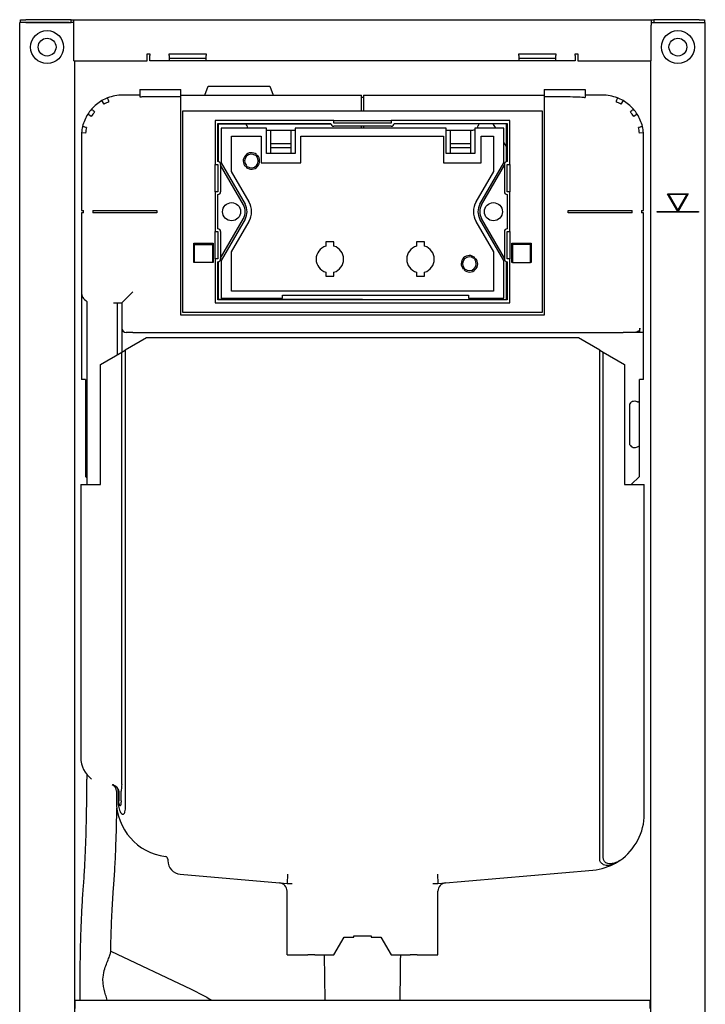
# Model space of a CAD drawing. Header units: millimetres. Extents: x -250 to 250, y -97 to 1140.
# Tile 2 of 2: x -250 to 250, y 422 to 1140. Entities that reach past the tile are written whole.
import ezdxf

# ---------------------------------------------------------------- set-up
doc = ezdxf.new("R2010")
doc.units = ezdxf.units.MM
doc.layers.add('GEB-KONTUR-A', color=5, linetype='CONTINUOUS')

msp = doc.modelspace()

# ---------------------------------------------------------------- linework, layer by layer
at = {"layer": 'GEB-KONTUR-A', "ltscale": 25}
for p, q in [((-246, 1138), (-250, 1138)), ((-250, 58), (-250, 1138)), ((-249.5, 1138), (-249.5, 1140)), ((-249.5, 1140), (-245.5, 1140)), ((-214, 1138), (-246, 1138)), ((-212.5, 1140), (-245.5, 1140)), ((-245.5, 1138), (-212.5, 1138)), ((-212.5, 1138), (-212.5, 1140)), ((-212.5, 1140), (-210.5, 1140)), ((-210.5, 1138), (-212.5, 1138)), ((-210.5, 1136), (-210.5, 1140)), ((-210.5, 1140), (210.5, 1140)), ((-210.5, 1110), (-210.5, 1136)), ((210.5, 1140), (210.5, 1136)), ((210.5, 1140), (212.5, 1140)), ((210.5, 1138), (212.5, 1138)), ((210.5, 1110), (210.5, 1136)), ((212.5, 1140), (212.5, 1138)), ((245.5, 1140), (212.5, 1140)), ((212.5, 1138), (245.5, 1138)), ((214, 1138), (246, 1138)), ((245.5, 1140), (249.5, 1140)), ((246, 1138), (250, 1138)), ((249.5, 1140), (249.5, 1138)), ((250, 58), (250, 1138)), ((-157, 1110), (-157, 1115)), ((-157, 1115), (-155, 1115)), ((-155, 1115), (-155, 1114)), ((-155, 1110), (-155, 1114)), ((-141, 1115), (-114, 1115)), ((-141, 1114), (-141, 1115)), ((-141, 1114), (-141, 1110)), ((-114, 1115), (-114, 1114)), ((-114, 1110), (-114, 1114)), ((114, 1115), (141, 1115)), ((114, 1114), (114, 1115)), ((114, 1114), (114, 1110)), ((141, 1115), (141, 1114)), ((141, 1110), (141, 1114)), ((155, 1115), (157, 1115)), ((155, 1114), (155, 1115)), ((155, 1114), (155, 1110)), ((157, 1115), (157, 1110)), ((-210.5, 1110), (-157, 1110)), ((-210, 1110), (-210, 170)), ((-141, 1110), (-155, 1110)), ((-141, 1112), (-114, 1112)), ((-114, 1110), (-141, 1110)), ((114, 1110), (-114, 1110)), ((114, 1112), (141, 1112)), ((141, 1110), (114, 1110)), ((155, 1110), (141, 1110)), ((157, 1110), (210.5, 1110)), ((210, 1110), (210, 170)), ((-114.91, 1085), (-112.54, 1091.5)), ((-112.54, 1091.5), (-67.54, 1091.5)), ((-67.54, 1091.5), (-65.18, 1085)), ((-162.5, 1089), (-162.5, 1083.77)), ((-162.5, 1089), (-132.5, 1089)), ((-132.5, 1083.93), (-132.5, 1089)), ((-132.5, 1085), (-0.75, 1085)), ((-0.75, 1073.5), (-0.75, 1085)), ((0.75, 1085), (0.75, 1073.5)), ((0.75, 1085), (132.5, 1085)), ((132.5, 1089), (132.5, 1083.93)), ((132.5, 1089), (162.5, 1089)), ((162.5, 1089), (162.5, 1083.16)), ((-188.5, 1078.38), (-190, 1080.98)), ((-0.75, 1083.5), (0.75, 1083.5)), ((190, 1080.98), (188.5, 1078.38)), ((-197.77, 1069.51), (-200.3, 1071.12)), ((-132.5, 924.5), (-132.5, 1077)), ((-131, 926.5), (-131, 1073.5)), ((-131, 1073.5), (131, 1073.5)), ((131, 1073.5), (131, 926.5)), ((132.5, 1077), (132.5, 924.5)), ((200.3, 1071.12), (197.77, 1069.51)), ((-107.5, 1066.5), (-107.5, 1034.5)), ((-21, 1066.5), (-107.5, 1066.5)), ((-105.5, 1064.25), (-23, 1064.25)), ((-105.5, 1036.5), (-105.5, 1064.25)), ((-105, 1064), (-22.98, 1064)), ((-105, 1036.45), (-105, 1064)), ((-84.42, 1062.69), (-84.44, 1062.81)), ((-21, 1066.5), (-19, 1066.5)), ((-21, 1064.5), (-21, 1066.5)), ((21, 1064.5), (-21, 1064.5)), ((-19, 1066.5), (19, 1066.5)), ((19, 1066.5), (21, 1066.5)), ((21, 1066.5), (21, 1064.5)), ((107.5, 1066.5), (21, 1066.5)), ((105, 1064), (22.98, 1064)), ((23, 1064.25), (105.5, 1064.25)), ((84.44, 1062.81), (84.42, 1062.69)), ((95.15, 1064), (96.89, 1061)), ((105, 1036.45), (105, 1064)), ((105.5, 1064.25), (105.5, 1036.5)), ((107.5, 1034.5), (107.5, 1066.5)), ((-201.9, 1057.35), (-204.89, 1057.61)), ((-103, 1061), (-103, 1035.5)), ((-70, 1061), (-103, 1061)), ((-70, 1042.5), (-70, 1061)), ((-70, 1059.5), (-49, 1059.5)), ((-67, 1059.5), (-67, 1049.5)), ((-52, 1049.5), (-52, 1059.5)), ((-49, 1061), (-49, 1042.5)), ((61, 1061), (-49, 1061)), ((21, 1062.25), (-21, 1062.25)), ((-0.75, 1061), (-0.75, 1062.25)), ((0.75, 1062.25), (0.75, 1061)), ((61, 1042.5), (61, 1061)), ((61, 1059.5), (80.5, 1059.5)), ((64, 1059.5), (64, 1049.5)), ((79, 1049.5), (79, 1059.5)), ((82, 1061), (82, 1042.5)), ((103, 1061), (82, 1061)), ((103, 1035.5), (103, 1061)), ((204.89, 1057.61), (201.9, 1057.35)), ((-205, 1055), (-205, 1000.75)), ((-95.5, 1029.22), (-95.5, 1055)), ((-95.5, 1055), (-74, 1055)), ((-74, 1055), (-74, 1035.5)), ((-67, 1049.5), (-67, 1046.5)), ((-52, 1049.5), (-67, 1049.5)), ((-52, 1046.5), (-52, 1049.5)), ((-45, 1035.5), (-45, 1055)), ((-45, 1055), (59, 1055)), ((59, 1055), (59, 1035.5)), ((64, 1049.5), (64, 1046.5)), ((79, 1049.5), (64, 1049.5)), ((79, 1046.5), (79, 1049.5)), ((86.5, 1035.5), (86.5, 1055)), ((86.5, 1055), (95.5, 1055)), ((95.5, 1055), (95.5, 1029.22)), ((103, 1050.41), (105, 1046.95)), ((205, 1000.75), (205, 1055)), ((-77.94, 1040.96), (-77.27, 1041.7)), ((-76.68, 1041.16), (-77.35, 1040.42)), ((-49, 1042.5), (-70, 1042.5)), ((-67, 1046.5), (-67, 1042.5)), ((-52, 1046.5), (-67, 1046.5)), ((-52, 1042.5), (-52, 1046.5)), ((82, 1042.5), (61, 1042.5)), ((64, 1046.5), (64, 1042.5)), ((79, 1046.5), (64, 1046.5)), ((79, 1042.5), (79, 1046.5)), ((-107.5, 1032.5), (-107.5, 1034.5)), ((-107.5, 1034.5), (-105.5, 1034.5)), ((-105.5, 1034.5), (-105.5, 1014.5)), ((-104.99, 1036.43), (-105, 1036.45)), ((-103.5, 1034.5), (-103.5, 1014.5)), ((-103, 1035.5), (-85.68, 1005.5)), ((-74, 1035.5), (-45, 1035.5)), ((59, 1035.5), (86.5, 1035.5)), ((85.68, 1005.5), (103, 1035.5)), ((103.5, 1034.5), (103.5, 1014.5)), ((104.99, 1036.43), (105, 1036.45)), ((105.5, 1014.5), (105.5, 1034.5)), ((105.5, 1034.5), (107.5, 1034.5)), ((107.5, 1034.5), (107.5, 1032.5)), ((-107.5, 1016.5), (-107.5, 1032.5)), ((-86.84, 1005), (-103.5, 1033.86)), ((-82.77, 1007.18), (-95.5, 1029.22)), ((-85.32, 1032.84), (-84.65, 1033.58)), ((-84.06, 1033.04), (-84.73, 1032.3)), ((95.5, 1029.22), (82.77, 1007.18)), ((86.84, 1005), (103.5, 1033.86)), ((107.5, 1032.5), (107.5, 1016.5)), ((-107.5, 1014.5), (-107.5, 1016.5)), ((-105.5, 1014.5), (-107.5, 1014.5)), ((-107.5, 1014.5), (-107.5, 985.5)), ((-105.5, 987.5), (-105.5, 1012.5)), ((107.5, 1014.5), (105.5, 1014.5)), ((105.5, 1012.5), (105.5, 987.5)), ((107.5, 1016.5), (107.5, 1014.5)), ((107.5, 985.5), (107.5, 1014.5)), ((222.5, 1012.99), (237.5, 1012.99)), ((229.86, 1000.25), (222.5, 1012.99)), ((236.63, 1012.49), (223.37, 1012.49)), ((223.37, 1012.49), (230, 1001)), ((230, 1001), (236.63, 1012.49)), ((237.5, 1012.99), (230.14, 1000.25)), ((-205, 1000.75), (-203.5, 1000.75)), ((-203.5, 999.25), (-205, 999.25)), ((-205, 999.25), (-205, 941.5)), ((-203.5, 999.25), (-203.5, 1000.75)), ((-196.54, 1000.75), (-190, 1000.75)), ((-196.54, 1000.75), (-196.54, 999.25)), ((-190, 999.25), (-196.54, 999.25)), ((-190, 1000.75), (-150, 1000.75)), ((-150, 999.25), (-190, 999.25)), ((-150, 1000.75), (-150, 999.25)), ((150, 1000.75), (190, 1000.75)), ((150, 999.25), (150, 1000.75)), ((190, 999.25), (150, 999.25)), ((190, 1000.75), (196.54, 1000.75)), ((196.54, 999.25), (190, 999.25)), ((196.54, 999.25), (196.54, 1000.75)), ((203.5, 1000.75), (205, 1000.75)), ((203.5, 1000.75), (203.5, 999.25)), ((205, 999.25), (203.5, 999.25)), ((205, 912), (205, 999.25)), ((215, 999.75), (215, 1000.25)), ((215, 1000.25), (229.86, 1000.25)), ((245, 999.75), (215, 999.75)), ((230.14, 1000.25), (245, 1000.25)), ((245, 1000.25), (245, 999.75)), ((-103.5, 966.14), (-86.84, 995)), ((-85.68, 994.5), (-103, 964.5)), ((-95.5, 970.78), (-82.77, 992.82)), ((82.77, 992.82), (95.5, 970.78)), ((103, 964.5), (85.68, 994.5)), ((103.5, 966.14), (86.84, 995)), ((-107.5, 983.5), (-107.5, 985.5)), ((-107.5, 985.5), (-105.5, 985.5)), ((-105.5, 985.5), (-105.5, 965.5)), ((-103.5, 985.5), (-103.5, 965.5)), ((103.5, 985.5), (103.5, 965.5)), ((105.5, 965.5), (105.5, 985.5)), ((105.5, 985.5), (107.5, 985.5)), ((107.5, 985.5), (107.5, 983.5)), ((-123, 963), (-123, 977)), ((-123, 977), (-109, 977)), ((-122.5, 977), (-122.5, 976)), ((-109.5, 976), (-109.5, 977)), ((-109, 977), (-109, 963)), ((-107.5, 967.5), (-107.5, 983.5)), ((-20.8, 977.9), (-26.8, 977.9)), ((-26.8, 977.9), (-26.8, 974.94)), ((-20.8, 974.94), (-20.8, 977.9)), ((45.3, 977.9), (39.3, 977.9)), ((39.3, 977.9), (39.3, 974.94)), ((45.3, 974.94), (45.3, 977.9)), ((107.5, 983.5), (107.5, 967.5)), ((109, 963), (109, 977)), ((109, 977), (123, 977)), ((109.5, 976), (109.5, 977)), ((122.5, 977), (122.5, 976)), ((123, 977), (123, 963)), ((-122.5, 976), (-109.5, 976)), ((-122.5, 963), (-122.5, 976)), ((-109.5, 976), (-109.5, 963)), ((-95.5, 942), (-95.5, 970.78)), ((95.5, 970.78), (95.5, 942)), ((109.5, 976), (109.5, 963)), ((122.5, 976), (109.5, 976)), ((122.5, 963), (122.5, 976)), ((-122.5, 963), (-123, 963)), ((-109.5, 963), (-122.5, 963)), ((-109, 963), (-109.5, 963)), ((-107.5, 965.5), (-107.5, 967.5)), ((-105.5, 965.5), (-107.5, 965.5)), ((-107.5, 965.5), (-107.5, 933.5)), ((-105.5, 935.75), (-105.5, 963.5)), ((-105, 963.55), (-104.99, 963.57)), ((-105, 936), (-105, 963.55)), ((-103, 964.5), (-103, 937)), ((81.24, 965.81), (81.95, 966.52)), ((82.52, 965.95), (81.81, 965.24)), ((103, 937), (103, 964.5)), ((105, 963.55), (104.99, 963.57)), ((105, 936), (105, 963.55)), ((107.5, 965.5), (105.5, 965.5)), ((105.5, 963.5), (105.5, 935.75)), ((107.5, 967.5), (107.5, 965.5)), ((107.5, 933.5), (107.5, 965.5)), ((109.5, 963), (109, 963)), ((109.5, 963), (122.5, 963)), ((123, 963), (122.5, 963)), ((-26.8, 955.86), (-26.8, 952.9)), ((-20.8, 952.9), (-20.8, 955.86)), ((39.3, 955.86), (39.3, 952.9)), ((45.3, 952.9), (45.3, 955.86)), ((73.48, 958.05), (74.19, 958.76)), ((74.76, 958.19), (74.05, 957.48)), ((-26.8, 952.9), (-20.8, 952.9)), ((39.3, 952.9), (45.3, 952.9)), ((-205, 941.5), (-205, 877.5)), ((-175.39, 933.5), (-167.39, 941.5)), ((95.5, 942), (-95.5, 942)), ((-201, 934.57), (-201, 801)), ((-181.51, 933.5), (-175.39, 933.5)), ((-179, 933.5), (-179, 895.59)), ((-175.39, 933.5), (-175.39, 915)), ((-107.5, 933.5), (107.5, 933.5)), ((105.5, 935.75), (-105.5, 935.75)), ((0, 936), (-105, 936)), ((-103, 937), (-58.4, 937)), ((-58.4, 939), (77.4, 939)), ((-58.4, 937), (-58.4, 939)), ((0, 935.75), (0, 936)), ((0, 935.75), (0, 936)), ((0, 936), (105, 936)), ((77.4, 939), (77.4, 937)), ((77.4, 937), (103, 937)), ((131, 926.5), (-131, 926.5)), ((132.5, 924.5), (-132.5, 924.5)), ((-175.39, 915), (-175.39, 897.67)), ((-167.39, 912), (-172.39, 912)), ((-167.39, 912), (190, 912)), ((198.47, 912), (190, 912)), ((202.36, 912), (198.47, 912)), ((202.36, 912), (202.36, 915)), ((204.89, 912), (202.36, 912)), ((204.89, 912), (205, 912)), ((205, 877.5), (205, 912)), ((-157.5, 908), (-173, 899.05)), ((157.5, 908), (-157.5, 908)), ((173, 899.05), (157.5, 908)), ((-191, 888.66), (-175.6, 897.55)), ((-175.6, 897.55), (-173, 899.05)), ((-175.6, 582.19), (-175.6, 897.55)), ((-173, 899.05), (-173, 580.93)), ((173, 899.05), (175.6, 897.55)), ((173, 527.82), (173, 899.05)), ((175.6, 528.6), (175.6, 897.55)), ((175.6, 897.55), (191, 888.66)), ((-191, 801), (-191, 888.66)), ((191, 888.66), (191, 801)), ((-202, 877.5), (-205, 877.5)), ((-202, 877.5), (-202, 862.33)), ((205, 877.5), (202, 877.5)), ((202, 862.33), (202, 877.5)), ((-202, 862.33), (-202, 827.67)), ((202, 827.67), (202, 862.33)), ((195, 830.06), (195, 859.94)), ((-202, 827.67), (-202, 807)), ((202, 807), (202, 827.67)), ((-202, 807), (-201, 807.41)), ((-202, 807), (-201, 806)), ((196, 801), (202, 807)), ((-205.5, 801), (-205.5, 602)), ((-205.5, 801), (-205.28, 801)), ((-205.28, 801), (-200.44, 801)), ((-200.44, 801), (-191, 801)), ((191, 801), (198.5, 801)), ((198.5, 801), (205.5, 801)), ((205.5, 560.74), (205.5, 801)), ((-201, 589.54), (-201, 586.07)), ((-179.5, 577.5), (-179.5, 570.43)), ((-178.28, 577.5), (-178.28, 570.43)), ((-177.71, 577.5), (-177.71, 570.43)), ((-176.08, 570.43), (-176.08, 577.5)), ((-173.04, 577.5), (-173.04, 570.43)), ((-142, 527.78), (-142, 526.77)), ((-54.69, 517), (-55, 510)), ((54.69, 517), (55, 510)), ((55, 510), (168.07, 519.89)), ((-132.87, 516.81), (-55, 510)), ((-55, 510), (-51.3, 510)), ((51.3, 510), (55, 510)), ((-203.51, 507.73), (-203.42, 508.96)), ((-181.58, 506.04), (-181.49, 507.27)), ((-55, 458), (-55, 504.5)), ((55, 458), (55, 504.5)), ((-21, 458), (-13.49, 471)), ((-13.49, 471), (-6.34, 471)), ((-6.34, 472), (6.34, 472)), ((-6.34, 471), (-6.34, 472)), ((6.34, 472), (6.34, 471)), ((6.34, 471), (13.49, 471)), ((13.49, 471), (21, 458)), ((-183.64, 460.79), (-125, 433)), ((-55, 458), (-39.94, 458)), ((-34.86, 458), (-39.94, 458)), ((-34.86, 458), (-21, 458)), ((-27.2, 425), (-27.64, 458)), ((21, 458), (34.86, 458)), ((39.94, 458), (34.86, 458)), ((39.94, 458), (55, 458)), ((-209.75, 425), (-209.75, 419)), ((-209.75, 425), (209.75, 425)), ((-206, 425), (-206, 428.93)), ((209.75, 419), (209.75, 425))]:
    msp.add_line(p, q, dxfattribs=at)
for centre, radius in [((-230, 1120), 12), ((230, 1120), 12), ((-230, 1120), 6.5), ((230, 1120), 6.5), ((-95.5, 1000), 6.6), ((95.5, 1000), 6.6)]:
    msp.add_circle(centre, radius, dxfattribs=at)
for centre, radius, start, end in [((-175, 1055), 30, 90, 111.35353), ((175, 1055), 30, 68.64647, 90), ((-175, 1055), 30, 120, 138.85353), ((-175, 1055), 30, 111.35353, 120), ((-175, 1055), 27, 111.50395, 120), ((175, 1055), 27, 60, 68.49605), ((175, 1055), 30, 60, 68.64647), ((175, 1055), 30, 41.14647, 60), ((-175, 1055), 30, 147.5, 166.35353), ((-175, 1055), 30, 138.85353, 147.5), ((-175, 1055), 27, 139.00395, 147.5), ((175, 1055), 27, 32.5, 40.99605), ((175, 1055), 30, 32.5, 41.14647), ((175, 1055), 30, 13.64647, 32.5), ((-88.36, 1062), 4, 10, 30), ((-80.5, 1063.5), 4, 190, 218.68219), ((-21, 1064.25), 2, 180, 270), ((21, 1064.25), 2, 270, 0), ((80.5, 1063.5), 4, 321.31781, 350), ((88.36, 1062), 4, 150, 170), ((-175, 1055), 30, 175, 180), ((-175, 1055), 30, 166.35353, 175), ((-175, 1055), 27, 166.50395, 175), ((80.5, 1063.5), 4, 270, 292.06332), ((175, 1055), 27, 5, 13.49605), ((175, 1055), 30, 5, 13.64647), ((175, 1055), 30, 0, 5), ((-81, 1037), 6, 51.53043, 223.88532), ((-81, 1037), 5, 52.29644, 223.11931), ((-81, 1037), 6, 231.53043, 43.88532), ((-105.5, 1034.5), 2, 0, 90), ((-81, 1037), 5, 232.29644, 43.11931), ((105.5, 1034.5), 2, 90, 180), ((-105.5, 1014.5), 2, 270, 0), ((105.5, 1014.5), 2, 180, 270), ((-95.21, 1000), 11, 330, 30), ((-95.21, 1000), 14.35, 330, 30), ((95.21, 1000), 14.35, 150, 210), ((95.21, 1000), 11, 150, 210), ((-95.5, 1000), 10, 330, 30), ((95.5, 1000), 10, 150, 210), ((-105.5, 985.5), 2, 0, 90), ((105.5, 985.5), 2, 90, 180), ((-23.8, 965.4), 10, 107.4576, 252.5424), ((-23.8, 965.4), 10, 287.4576, 72.5424), ((42.3, 965.4), 10, 107.4576, 252.5424), ((42.3, 965.4), 10, 287.4576, 72.5424), ((-105.5, 965.5), 2, 270, 0), ((78, 962), 6, 48.82255, 221.17745), ((78, 962), 5, 49.58857, 220.41143), ((78, 962), 6, 228.82255, 41.17745), ((78, 962), 5, 229.58857, 40.41143), ((105.5, 965.5), 2, 180, 270), ((-197, 941.5), 8, 180, 240), ((-172.39, 915), 3, 180, 270), ((198.5, 858), 4, 112.02431, 151.04498), ((-201, 862.33), 1, 228.41813, 270), ((-201, 827.67), 1, 90, 180), ((198.5, 832), 4, 208.95502, 300), ((201, 827.67), 1, 0, 120), ((-186, 602), 19.5, 180, 233.67966), ((-184.5, 577.5), 5, 0, 66.76345), ((-138.5, 570.43), 41, 180, 262.65134), ((164.5, 560.74), 41, 304.49962, 0), ((-144, 527.78), 2, 0, 82.65134), ((-132, 526.77), 10, 180, 265), ((164.5, 560.74), 41, 275, 300.20087), ((164.5, 560.74), 41, 300.20087, 304.49962), ((-61, 504.5), 6, 0, 85), ((61, 504.5), 6, 95, 180)]:
    msp.add_arc(centre, radius, start, end, dxfattribs=at)
for points, knots in [([(-162.5, 1085), (-163.27, 1085), (-164.03, 1085), (-165.65, 1085), (-166.5, 1085), (-168.2, 1085), (-169.05, 1085), (-170.75, 1085), (-171.6, 1085), (-173.3, 1085), (-174.15, 1085), (-175, 1085)], [36.75, 36.75, 36.75, 36.75, 36.98, 36.98, 37.235553, 37.235553, 37.490279, 37.490279, 37.745, 37.745, 38, 38, 38, 38]), ([(175, 1085), (174.43, 1085), (173.87, 1085), (172.73, 1085), (172.17, 1085), (170.52, 1085), (169.45, 1085), (167.08, 1085), (165.79, 1085), (163.83, 1085), (163.17, 1085), (162.5, 1085)], [3, 3, 3, 3, 3.17, 3.17, 3.34, 3.34, 3.663, 3.663, 4.04975, 4.04975, 4.25, 4.25, 4.25, 4.25]), ([(-184.9, 1080.12), (-184.95, 1080.27), (-185.01, 1080.42), (-185.25, 1081.09), (-185.41, 1081.53), (-185.65, 1082.2), (-185.76, 1082.48), (-185.89, 1082.85), (-185.92, 1082.94), (-185.92, 1082.94)], [3.1311768, 3.1311768, 3.1311768, 3.1311768, 3.2063468, 3.2063468, 3.4840254, 3.4840254, 3.7616648, 3.7616648, 4.0393043, 4.0393043, 4.0393043, 4.0393043]), ([(-162.5, 1083.77), (-162.08, 1083.82), (-161.66, 1083.85), (-160.87, 1083.88), (-160.48, 1083.89), (-159.28, 1083.91), (-157.64, 1083.91), (-156.1, 1083.91), (-147.16, 1083.92), (-141.5, 1083.92), (-136.71, 1083.93), (-132.5, 1083.93)], [5.841382, 5.841382, 5.841382, 5.841382, 6.243045, 6.243045, 6.612381, 6.612381, 7.422362, 7.422362, 13.664494, 13.664494, 55.376629, 55.376629, 55.376629, 55.376629]), ([(-132.5, 1077), (-132.5, 1078.06), (-132.5, 1079.1), (-132.5, 1081.06), (-132.5, 1081.96), (-132.5, 1083.18), (-132.5, 1083.59), (-132.5, 1083.93)], [0, 0, 0, 0, 0.3168948, 0.3168948, 0.6376447, 0.6376447, 0.8405267, 0.8405267, 0.8405267, 0.8405267]), ([(132.5, 1083.93), (132.5, 1083.57), (132.5, 1083.12), (132.5, 1081.87), (132.5, 1081.01), (132.5, 1079.09), (132.5, 1078.05), (132.5, 1077)], [0.4201611, 0.4201611, 0.4201611, 0.4201611, 0.6376447, 0.6376447, 0.9460079, 0.9460079, 1.2606628, 1.2606628, 1.2606628, 1.2606628]), ([(132.5, 1083.93), (134.89, 1083.93), (138.24, 1083.92), (144.03, 1083.91), (151.12, 1083.91), (155.69, 1083.82), (156.6, 1083.79), (158.24, 1083.72), (159.04, 1083.66), (160.77, 1083.47), (161.64, 1083.33), (162.5, 1083.16)], [6.561329, 6.561329, 6.561329, 6.561329, 7.365023, 7.365023, 17.819913, 17.819913, 19.953693, 19.953693, 22.091118, 22.091118, 24.395231, 24.395231, 24.395231, 24.395231]), ([(185.92, 1082.94), (185.92, 1082.94), (185.89, 1082.85), (185.76, 1082.48), (185.65, 1082.2), (185.41, 1081.53), (185.25, 1081.09), (185.01, 1080.42), (184.95, 1080.27), (184.9, 1080.12)], [12.1179129, 12.1179129, 12.1179129, 12.1179129, 12.3955524, 12.3955524, 12.6731918, 12.6731918, 12.9508704, 12.9508704, 13.0260404, 13.0260404, 13.0260404, 13.0260404]), ([(-195.38, 1072.71), (-195.5, 1072.82), (-195.62, 1072.93), (-196.14, 1073.41), (-196.49, 1073.73), (-197.01, 1074.21), (-197.23, 1074.41), (-197.52, 1074.68), (-197.59, 1074.74), (-197.59, 1074.74)], [3.1311768, 3.1311768, 3.1311768, 3.1311768, 3.2063468, 3.2063468, 3.4840254, 3.4840254, 3.7616648, 3.7616648, 4.0393043, 4.0393043, 4.0393043, 4.0393043]), ([(197.59, 1074.74), (197.59, 1074.74), (197.52, 1074.68), (197.23, 1074.41), (197.01, 1074.21), (196.49, 1073.73), (196.14, 1073.41), (195.61, 1072.93), (195.5, 1072.82), (195.38, 1072.71)], [12.1179129, 12.1179129, 12.1179129, 12.1179129, 12.3955916, 12.3955916, 12.6732702, 12.6732702, 12.950988, 12.950988, 13.0260444, 13.0260444, 13.0260444, 13.0260444]), ([(-201.25, 1061.3), (-201.41, 1061.34), (-201.56, 1061.38), (-202.25, 1061.57), (-202.71, 1061.69), (-203.39, 1061.87), (-203.68, 1061.95), (-204.06, 1062.05), (-204.15, 1062.08), (-204.15, 1062.08)], [3.1311728, 3.1311728, 3.1311728, 3.1311728, 3.2062292, 3.2062292, 3.483947, 3.483947, 3.7616256, 3.7616256, 4.0393043, 4.0393043, 4.0393043, 4.0393043]), ([(204.15, 1062.08), (204.15, 1062.08), (204.06, 1062.05), (203.68, 1061.95), (203.39, 1061.87), (202.71, 1061.69), (202.25, 1061.57), (201.56, 1061.38), (201.41, 1061.34), (201.25, 1061.3)], [12.1179129, 12.1179129, 12.1179129, 12.1179129, 12.3955524, 12.3955524, 12.6731918, 12.6731918, 12.9508704, 12.9508704, 13.0260404, 13.0260404, 13.0260404, 13.0260404]), ([(202.36, 915), (202.36, 914.63), (202.26, 914.21), (202, 913.69), (201.88, 913.51), (201.6, 913.16), (201.44, 913.01), (200.95, 912.62), (200.5, 912.38), (199.61, 912.09), (198.99, 912), (198.47, 912)], [0, 0, 0, 0, 0.1098253, 0.1098253, 0.1712954, 0.1712954, 0.2327654, 0.2327654, 0.3591347, 0.3591347, 0.5148502, 0.5148502, 0.5148502, 0.5148502]), ([(-202, 862.33), (-202, 862.2), (-201.97, 862.06), (-201.87, 861.81), (-201.79, 861.71), (-201.69, 861.61), (-201.68, 861.6), (-201.66, 861.58)], [0.3262755, 0.3262755, 0.3262755, 0.3262755, 0.36611936, 0.36611936, 0.40596323, 0.40596323, 0.41263561, 0.41263561, 0.41263561, 0.41263561]), ([(197, 861.71), (197.49, 861.9), (198.01, 862), (199.04, 862), (199.59, 861.89), (200.23, 861.61), (200.37, 861.54), (200.5, 861.46)], [1.7051141, 1.7051141, 1.7051141, 1.7051141, 1.8540902, 1.8540902, 2.0179011, 2.0179011, 2.0650934, 2.0650934, 2.0650934, 2.0650934]), ([(200.5, 861.46), (200.54, 861.44), (200.58, 861.42), (200.74, 861.35), (200.88, 861.33), (201.13, 861.33), (201.27, 861.36), (201.52, 861.47), (201.64, 861.55), (201.81, 861.73), (201.88, 861.84), (201.97, 862.07), (202, 862.2), (202, 862.33)], [-0.2224918, -0.2224918, -0.2224918, -0.2224918, -0.209063, -0.209063, -0.1664988, -0.1664988, -0.1210013, -0.1210013, -0.0755038, -0.0755038, -0.0377519, -0.0377519, 0, 0, 0, 0]), ([(-201.66, 861.58), (-201.61, 861.53), (-201.55, 861.49), (-201.41, 861.43), (-201.34, 861.41), (-201.18, 861.38), (-201.09, 861.39), (-201, 861.4)], [-0.2152484, -0.2152484, -0.2152484, -0.2152484, -0.1739695, -0.1739695, -0.1318572, -0.1318572, -0.0805314, -0.0805314, -0.0805314, -0.0805314]), ([(-203.42, 508.96), (-203.12, 512.89), (-202.84, 517.17), (-202.33, 526.31), (-202.1, 531.17), (-201.71, 541.34), (-201.54, 546.65), (-201.27, 557.56), (-201.17, 563.17), (-201.03, 574.54), (-201, 580.31), (-201, 586.07)], [3.9060226, 3.9060226, 3.9060226, 3.9060226, 4.0672959, 4.0672959, 4.2285692, 4.2285692, 4.3898424, 4.3898424, 4.5511157, 4.5511157, 4.712389, 4.712389, 4.712389, 4.712389]), ([(-179.18, 580.3), (-179.2, 580.32), (-179.21, 580.34), (-179.57, 580.68), (-179.96, 581), (-180.79, 581.56), (-181.23, 581.79), (-181.79, 582.02), (-181.94, 582.08), (-182.09, 582.13)], [0.3172831, 0.3172831, 0.3172831, 0.3172831, 0.324815, 0.324815, 0.4771316, 0.4771316, 0.6294482, 0.6294482, 0.6825205, 0.6825205, 0.6825205, 0.6825205]), ([(-182.09, 582.13), (-181.68, 581.99), (-181.27, 581.8), (-180.57, 581.38), (-180.2, 581.12), (-179.54, 580.5), (-179.23, 580.15), (-178.78, 579.46), (-178.58, 579.04), (-178.35, 578.31), (-178.28, 577.87), (-178.28, 577.5)], [2.8695335, 2.8695335, 2.8695335, 2.8695335, 3.0058865, 3.0058865, 3.1423053, 3.1423053, 3.278724, 3.278724, 3.4001779, 3.4001779, 3.5116868, 3.5116868, 3.5116868, 3.5116868]), ([(-175.6, 582.19), (-175.6, 581.61), (-175.65, 580.92), (-175.76, 580.03), (-175.82, 579.65), (-175.96, 578.76), (-176.08, 578.08), (-176.08, 577.5)], [5.1170226, 5.1170226, 5.1170226, 5.1170226, 5.2909226, 5.2909226, 5.3879003, 5.3879003, 5.5613792, 5.5613792, 5.5613792, 5.5613792]), ([(-177.71, 577.5), (-177.71, 577.69), (-177.73, 577.89), (-177.83, 578.29), (-177.9, 578.48), (-178.07, 578.85), (-178.21, 579.08), (-178.56, 579.62), (-178.88, 580), (-179.18, 580.3)], [0, 0, 0, 0, 0.056673, 0.056673, 0.113346, 0.113346, 0.1830044, 0.1830044, 0.3172831, 0.3172831, 0.3172831, 0.3172831]), ([(-173, 580.93), (-173, 580.51), (-173.01, 580.09), (-173.02, 579.02), (-173.04, 578.19), (-173.04, 577.5)], [-0.3215652, -0.3215652, -0.3215652, -0.3215652, -0.2067244, -0.2067244, 0, 0, 0, 0]), ([(-178.28, 570.43), (-178.28, 569.17), (-178.17, 567.8), (-177.7, 565.12), (-177.34, 563.82), (-176.59, 562.14), (-176.23, 561.5), (-175.77, 560.96), (-175.69, 560.87), (-175.6, 560.79)], [2.1037706, 2.1037706, 2.1037706, 2.1037706, 2.4812401, 2.4812401, 2.8587096, 2.8587096, 3.0485875, 3.0485875, 3.0854563, 3.0854563, 3.0854563, 3.0854563]), ([(-176.08, 570.43), (-176.08, 569.96), (-176.09, 569.45), (-176.16, 568.42), (-176.21, 567.91), (-176.36, 567.3), (-176.42, 567.11), (-176.53, 566.9), (-176.58, 566.82), (-176.66, 566.77), (-176.68, 566.75), (-176.72, 566.74), (-176.74, 566.73), (-176.78, 566.73), (-176.8, 566.74), (-176.84, 566.75), (-176.87, 566.76), (-176.96, 566.82), (-177.03, 566.9), (-177.18, 567.13), (-177.26, 567.35), (-177.61, 568.4), (-177.71, 569.5), (-177.71, 570.43)], [0, 0, 0, 0, 0.1408161, 0.1408161, 0.2816322, 0.2816322, 0.3321586, 0.3321586, 0.3555894, 0.3555894, 0.3629791, 0.3629791, 0.3694766, 0.3694766, 0.3763235, 0.3763235, 0.3845084, 0.3845084, 0.4121239, 0.4121239, 0.4716329, 0.4716329, 0.7494089, 0.7494089, 0.7494089, 0.7494089]), ([(-173.04, 570.43), (-173.04, 569.14), (-173.04, 567.73), (-173.11, 565.62), (-173.14, 564.92), (-173.25, 563.56), (-173.32, 562.9), (-173.53, 561.87), (-173.67, 561.4), (-173.94, 560.86), (-174.08, 560.66), (-174.35, 560.45), (-174.49, 560.38), (-174.78, 560.34), (-174.98, 560.39), (-175.29, 560.53), (-175.45, 560.65), (-175.6, 560.79)], [0, 0, 0, 0, 0.38576, 0.38576, 0.57864, 0.57864, 0.77152, 0.77152, 0.895622, 0.895622, 0.959904, 0.959904, 1.005698, 1.005698, 1.06166, 1.06166, 1.122085, 1.122085, 1.122085, 1.122085]), ([(-181.49, 507.27), (-181.17, 511.38), (-180.88, 515.81), (-180.36, 525.23), (-180.12, 530.21), (-179.72, 540.6), (-179.55, 546.01), (-179.3, 555.99), (-179.22, 560.51), (-179.15, 565.09)], [3.9060226, 3.9060226, 3.9060226, 3.9060226, 4.0672959, 4.0672959, 4.2285692, 4.2285692, 4.3898424, 4.3898424, 4.5184046, 4.5184046, 4.5184046, 4.5184046]), ([(175.6, 524.05), (175.21, 524.23), (174.79, 524.48), (174.17, 525), (173.85, 525.34), (173.44, 525.97), (173.26, 526.35), (173.06, 527.03), (173, 527.46), (173, 527.82)], [4.8811791, 4.8811791, 4.8811791, 4.8811791, 5.0202208, 5.0202208, 5.1463848, 5.1463848, 5.2556385, 5.2556385, 5.3629455, 5.3629455, 5.3629455, 5.3629455]), ([(187.72, 526.95), (187.38, 526.71), (187.04, 526.5), (185.94, 525.85), (185.08, 525.43), (183.3, 524.81), (182.38, 524.6), (180.99, 524.47), (180.39, 524.47), (179.2, 524.61), (178.61, 524.76), (177.71, 525.14), (177.27, 525.4), (176.67, 525.91), (176.38, 526.22), (176.01, 526.8), (175.84, 527.17), (175.65, 527.83), (175.6, 528.25), (175.6, 528.6)], [12.374963, 12.374963, 12.374963, 12.374963, 12.507295, 12.507295, 12.802682, 12.802682, 13.098069, 13.098069, 13.287942, 13.287942, 13.477815, 13.477815, 13.620945, 13.620945, 13.735622, 13.735622, 13.838431, 13.838431, 13.944206, 13.944206, 13.944206, 13.944206]), ([(175.6, 524.05), (175.66, 524.02), (175.72, 523.99), (176.35, 523.73), (177, 523.56), (178.32, 523.39), (178.99, 523.39), (180.5, 523.52), (181.48, 523.74), (183.39, 524.39), (184.31, 524.83), (185.12, 525.3)], [13.672855, 13.672855, 13.672855, 13.672855, 13.694451, 13.694451, 13.905696, 13.905696, 14.116941, 14.116941, 14.432369, 14.432369, 14.747797, 14.747797, 14.747797, 14.747797]), ([(-206, 428.93), (-206, 434.78), (-205.97, 440.63), (-205.83, 452.18), (-205.72, 457.88), (-205.45, 468.99), (-205.28, 474.4), (-204.88, 484.79), (-204.64, 489.77), (-204.12, 499.19), (-203.83, 503.62), (-203.51, 507.73)], [4.712389, 4.712389, 4.712389, 4.712389, 4.8736622, 4.8736622, 5.0349355, 5.0349355, 5.1962088, 5.1962088, 5.357482, 5.357482, 5.5187553, 5.5187553, 5.5187553, 5.5187553]), ([(-183.65, 460.27), (-183.58, 463.75), (-183.48, 467.17), (-183.28, 473.87), (-183.16, 477.14), (-182.9, 483.51), (-182.76, 486.6), (-182.46, 492.56), (-182.3, 495.44), (-181.95, 500.94), (-181.77, 503.56), (-181.58, 506.04)], [5.0091836, 5.0091836, 5.0091836, 5.0091836, 5.1110979, 5.1110979, 5.2130123, 5.2130123, 5.3149266, 5.3149266, 5.416841, 5.416841, 5.5187553, 5.5187553, 5.5187553, 5.5187553]), ([(-187.31, 428.93), (-188.07, 431.45), (-188.85, 434.34), (-189.29, 438.71), (-189.32, 440.11), (-189.02, 444.09), (-188.43, 446.24), (-186.98, 450.88), (-185.71, 453.81), (-184.36, 457.38), (-184.04, 458.32), (-183.74, 459.54), (-183.66, 459.95), (-183.65, 460.27)], [0, 0, 0, 0, 0.819417, 0.819417, 1.210444, 1.210444, 1.909719, 1.909719, 3.19799, 3.19799, 3.825343, 3.825343, 4.233878, 4.233878, 4.233878, 4.233878])]:
    msp.add_open_spline(points, degree=3, knots=knots, dxfattribs=at)
for points in [[(27.64, 458), (27.5, 447), (27.35, 436), (27.2, 425)], [(-125, 433), (-119.85, 430.56), (-114.82, 427.84), (-109.87, 425)], [(-186.13, 425), (-186.52, 426.3), (-186.92, 427.63), (-187.31, 428.93)]]:
    msp.add_open_spline(points, degree=3, dxfattribs=at)

doc.saveas('drawing.dxf')
